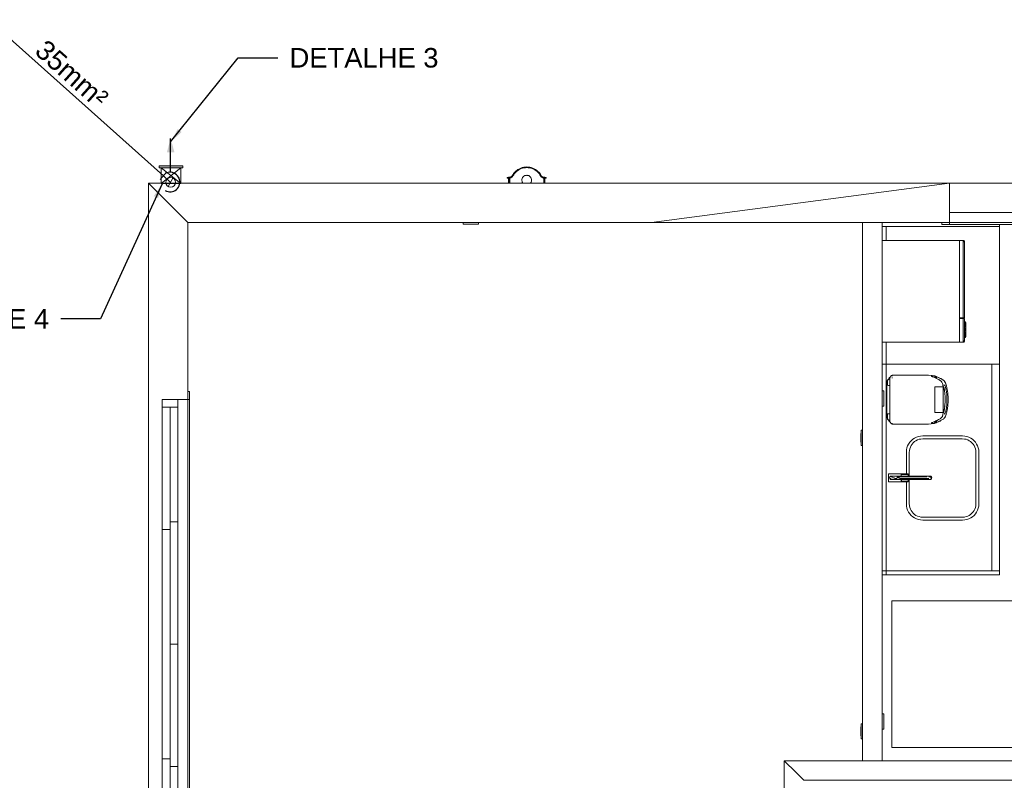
# Model space of a CAD drawing. Header units: millimetres. Extents: x 659 to 1031, y -73 to 11.
# Tile 36 of 141: x 711.19 to 721.25, y -3.6 to 4.17. Entities that reach past the tile are written whole.
import ezdxf

# ---------------------------------------------------------------- set-up
doc = ezdxf.new("R2010")
doc.units = ezdxf.units.MM
doc.header["$MEASUREMENT"] = 0
doc.linetypes.add('NULL', pattern=[0])
for name, color, linetype, lineweight in [('Caixas de passagem', 134, 'Continuous', 5), ('Cotas', 1, 'Continuous', 0), ('IFC-Dispositivo de conversão de energia-Contorno', 253, 'Continuous', 5), ('IFC-Elemento construtivo genérico-Contorno', 253, 'Continuous', 5), ('IFC-Elemento de distribuição-Contorno', 253, 'Continuous', 5), ('IFC-Elemento de mobília-Contorno', 152, 'Continuous', 5), ('IFC-Elemento terminal-Contorno', 253, 'Continuous', 5), ('IFC-Janela-Contorno', 142, 'Continuous', 5), ('IFC-Laje-Contorno', 134, 'Continuous', 5), ('IFC-Parede padrão-Contorno', 44, 'Continuous', 5), ('PR-Condutos 35mm²', 210, 'Continuous', 25), ('PR-Conexões', 5, 'Continuous', 20), ('PR-Textos conduto', 7, 'Continuous', 9), ('Textos', 7, 'Continuous', 9)]:
    doc.layers.add(name, color=color, linetype=linetype, lineweight=lineweight)
doc.styles.add('Arial', font='arial.ttf')
doc.dimstyles.get("Standard").update_dxf_attribs({"dimtxt": 0.18, "dimasz": 0.18, "dimexe": 0.18, "dimexo": 0.0625, "dimgap": 0.09, "dimtad": 0, "dimtih": 1, "dimtoh": 1, "dimdec": 4, "dimzin": 0, "dimdsep": 46, "dimtxsty": 'Standard', "dimcen": 0.09, "dimadec": 0, "dimazin": 0, "dimtfac": 1, "dimtdec": 4, "dimtofl": 0, "dimtmove": 0, "dimatfit": 3, "dimfxl": 1, "dimtolj": 1, "dimtzin": 0, "dimarcsym": 0})

msp = doc.modelspace()

# ---------------------------------------------------------------- hatches: boundary and pattern name
at = {"layer": 'Caixas de passagem', "linetype": 'Continuous'}
msp.add_hatch(color=134, dxfattribs=at).paths.add_polyline_path([(712.855, 2.677), (712.615, 2.677), (712.615, 2.657), (712.635, 2.657), (712.835, 2.657), (712.855, 2.657)])
at = {"layer": 'PR-Condutos 35mm²', "linetype": 'Continuous'}
msp.add_hatch(color=201, dxfattribs=at).paths.add_polyline_path([(712.732, 2.957), (712.693, 2.813), (712.771, 2.813)])

# ---------------------------------------------------------------- linework, layer by layer
at = {"layer": 'Caixas de passagem'}
for p, q in [((712.615, 2.657), (712.615, 2.677)), ((712.615, 2.677), (712.855, 2.677)), ((712.635, 2.657), (712.615, 2.657)), ((712.635, 2.497), (712.635, 2.657)), ((712.635, 2.657), (712.835, 2.657)), ((712.635, 2.497), (712.835, 2.657)), ((712.635, 2.657), (712.835, 2.497)), ((712.835, 2.657), (712.835, 2.497)), ((712.855, 2.657), (712.835, 2.657)), ((712.855, 2.677), (712.855, 2.657)), ((712.835, 2.497), (712.635, 2.497))]:
    msp.add_line(p, q, dxfattribs=at)
at = {"layer": 'IFC-Dispositivo de conversão de energia-Contorno', "color": 8, "lineweight": 5}
for p, q in [((715.722, 2.082), (715.722, 2.098)), ((715.722, 2.082), (715.878, 2.082)), ((715.755, 2.08), (715.755, 2.082)), ((715.755, 2.08), (715.845, 2.08)), ((715.845, 2.08), (715.845, 2.082)), ((715.878, 2.082), (715.878, 2.098))]:
    msp.add_line(p, q, dxfattribs=at)
at = {"layer": 'IFC-Elemento construtivo genérico-Contorno', "color": 8, "lineweight": 5}
for p, q in [((720.002, 2.058), (721.202, 2.058)), ((720.042, 1.914), (720.042, 2.058)), ((720.545, 2.098), (720.69, 2.098)), ((721.202, 2.058), (721.202, 2.078)), ((721.202, 0.65), (721.202, 2.058)), ((720.042, 0.65), (720.042, 0.874)), ((720.002, 0.65), (720.042, 0.65)), ((720.042, 0.384), (720.042, 0.65)), ((720.042, 0.65), (721.202, 0.65)), ((721.122, -1.462), (721.122, 0.65)), ((721.202, -1.462), (721.202, 0.65)), ((720.002, 0.377), (720.018, 0.377)), ((720.018, 0.221), (720.018, 0.377)), ((720.018, 0.344), (720.02, 0.344)), ((720.02, 0.254), (720.02, 0.344)), ((720.042, -1.462), (720.042, 0.37)), ((720.002, 0.221), (720.018, 0.221)), ((720.018, 0.254), (720.02, 0.254)), ((719.785, -0.057), (719.786, -0.057)), ((719.785, -0.147), (719.785, -0.057)), ((719.786, -0.18), (719.786, -0.024)), ((719.786, -0.024), (719.802, -0.024)), ((719.785, -0.147), (719.786, -0.147)), ((719.786, -0.18), (719.802, -0.18)), ((720.002, -1.462), (720.002, -1.102)), ((720.002, -1.462), (720.042, -1.462)), ((720.002, -1.502), (720.042, -1.502)), ((720.042, -1.462), (721.202, -1.462)), ((720.042, -1.502), (720.042, -1.462)), ((720.042, -1.502), (721.202, -1.502)), ((721.202, -1.502), (721.202, -1.462)), ((720.002, -2.924), (720.018, -2.924)), ((720.018, -3.08), (720.018, -2.924)), ((720.018, -2.957), (720.02, -2.957)), ((720.02, -3.047), (720.02, -2.957)), ((719.785, -3.057), (719.786, -3.057)), ((719.785, -3.147), (719.785, -3.057)), ((719.786, -3.18), (719.786, -3.024)), ((719.786, -3.024), (719.802, -3.024)), ((720.002, -3.08), (720.018, -3.08)), ((720.018, -3.047), (720.02, -3.047)), ((719.785, -3.147), (719.786, -3.147)), ((719.786, -3.18), (719.802, -3.18))]:
    msp.add_line(p, q, dxfattribs=at)
at = {"layer": 'IFC-Elemento de distribuição-Contorno', "color": 8, "lineweight": 5}
for p, q in [((720.067, -0.476), (720.067, -0.472)), ((720.067, -0.472), (720.197, -0.472)), ((720.067, -0.485), (720.067, -0.476)), ((720.067, -0.497), (720.067, -0.485)), ((720.067, -0.511), (720.067, -0.497)), ((720.077, -0.511), (720.079, -0.502)), ((720.079, -0.502), (720.086, -0.496)), ((720.086, -0.496), (720.095, -0.493)), ((720.089, -0.496), (720.098, -0.496)), ((720.092, -0.502), (720.108, -0.502)), ((720.095, -0.493), (720.097, -0.493)), ((720.097, -0.493), (720.106, -0.493)), ((720.106, -0.493), (720.119, -0.493)), ((720.119, -0.493), (720.137, -0.493)), ((720.132, -0.496), (720.155, -0.496)), ((720.137, -0.493), (720.157, -0.493)), ((720.153, -0.502), (720.178, -0.502)), ((720.155, -0.496), (720.178, -0.496)), ((720.157, -0.493), (720.179, -0.493)), ((720.178, -0.496), (720.407, -0.496)), ((720.178, -0.502), (720.408, -0.502)), ((720.179, -0.493), (720.407, -0.493)), ((720.197, -0.476), (720.197, -0.472)), ((720.197, -0.485), (720.197, -0.476)), ((720.197, -0.493), (720.197, -0.485)), ((720.199, -0.476), (720.199, -0.471)), ((720.199, -0.471), (720.269, -0.471)), ((720.199, -0.476), (720.269, -0.476)), ((720.199, -0.493), (720.199, -0.491)), ((720.269, -0.476), (720.269, -0.471)), ((720.269, -0.491), (720.269, -0.476)), ((720.269, -0.493), (720.269, -0.491)), ((720.407, -0.493), (720.429, -0.493)), ((720.408, -0.502), (720.433, -0.502)), ((720.429, -0.493), (720.449, -0.493)), ((720.431, -0.496), (720.453, -0.496)), ((720.433, -0.502), (720.457, -0.502)), ((720.449, -0.493), (720.466, -0.493)), ((720.466, -0.493), (720.48, -0.493)), ((720.473, -0.496), (720.488, -0.496)), ((720.477, -0.502), (720.493, -0.502)), ((720.48, -0.493), (720.488, -0.493)), ((720.488, -0.493), (720.491, -0.493)), ((720.491, -0.493), (720.5, -0.496)), ((720.493, -0.502), (720.503, -0.502)), ((720.497, -0.496), (720.5, -0.496)), ((720.5, -0.496), (720.507, -0.502)), ((720.503, -0.502), (720.507, -0.502)), ((720.507, -0.502), (720.509, -0.511)), ((720.067, -0.525), (720.067, -0.511)), ((720.067, -0.537), (720.067, -0.525)), ((720.067, -0.546), (720.067, -0.537)), ((720.067, -0.551), (720.067, -0.546)), ((720.067, -0.551), (720.197, -0.551)), ((720.077, -0.511), (720.079, -0.52)), ((720.079, -0.52), (720.086, -0.527)), ((720.083, -0.52), (720.093, -0.52)), ((720.086, -0.527), (720.095, -0.529)), ((720.095, -0.529), (720.098, -0.529)), ((720.098, -0.527), (720.113, -0.527)), ((720.098, -0.529), (720.106, -0.529)), ((720.106, -0.529), (720.12, -0.529)), ((720.107, -0.511), (720.128, -0.511)), ((720.12, -0.529), (720.137, -0.529)), ((720.129, -0.52), (720.153, -0.52)), ((720.132, -0.527), (720.155, -0.527)), ((720.137, -0.529), (720.157, -0.529)), ((720.152, -0.511), (720.178, -0.511)), ((720.157, -0.529), (720.179, -0.529)), ((720.178, -0.52), (720.408, -0.52)), ((720.179, -0.529), (720.407, -0.529)), ((720.197, -0.537), (720.197, -0.529)), ((720.197, -0.546), (720.197, -0.537)), ((720.197, -0.551), (720.197, -0.546)), ((720.199, -0.531), (720.199, -0.529)), ((720.199, -0.546), (720.199, -0.531)), ((720.199, -0.546), (720.269, -0.546)), ((720.199, -0.551), (720.199, -0.546)), ((720.199, -0.551), (720.269, -0.551)), ((720.269, -0.531), (720.269, -0.529)), ((720.269, -0.546), (720.269, -0.531)), ((720.269, -0.551), (720.269, -0.546)), ((720.407, -0.529), (720.428, -0.529)), ((720.408, -0.52), (720.433, -0.52)), ((720.428, -0.529), (720.449, -0.529)), ((720.433, -0.52), (720.457, -0.52)), ((720.449, -0.529), (720.466, -0.529)), ((720.453, -0.527), (720.472, -0.527)), ((720.457, -0.52), (720.477, -0.52)), ((720.466, -0.529), (720.479, -0.529)), ((720.472, -0.527), (720.487, -0.527)), ((720.479, -0.529), (720.488, -0.529)), ((720.487, -0.527), (720.496, -0.527)), ((720.488, -0.529), (720.49, -0.529)), ((720.49, -0.529), (720.5, -0.527)), ((720.495, -0.511), (720.505, -0.511)), ((720.5, -0.527), (720.506, -0.52)), ((720.503, -0.52), (720.506, -0.52)), ((720.506, -0.52), (720.509, -0.511))]:
    msp.add_line(p, q, dxfattribs=at)
at = {"layer": 'IFC-Elemento de mobília-Contorno', "color": 8, "lineweight": 5}
for p, q in [((720.002, 1.914), (720.792, 1.914)), ((720.792, 0.874), (720.792, 1.914)), ((720.792, 1.913), (720.83, 1.913)), ((720.83, 1.912), (720.83, 1.913)), ((720.83, 1.913), (720.832, 1.913)), ((720.83, 1.909), (720.83, 1.912)), ((720.832, 1.913), (720.836, 1.912)), ((720.836, 1.912), (720.839, 1.909)), ((720.83, 1.905), (720.83, 1.909)), ((720.83, 1.901), (720.83, 1.905)), ((720.83, 1.905), (720.83, 1.901)), ((720.83, 1.124), (720.83, 1.901)), ((720.83, 1.901), (720.831, 1.901)), ((720.83, 1.901), (720.835, 1.9)), ((720.831, 1.901), (720.836, 1.901)), ((720.835, 1.9), (720.839, 1.899)), ((720.836, 1.901), (720.839, 1.901)), ((720.839, 1.909), (720.841, 1.906)), ((720.839, 1.901), (720.842, 1.901)), ((720.839, 1.899), (720.841, 1.899)), ((720.841, 1.906), (720.842, 1.903)), ((720.841, 1.899), (720.842, 1.899)), ((720.842, 1.899), (720.842, 1.903)), ((720.842, 1.124), (720.842, 1.901)), ((720.842, 1.901), (720.842, 1.901)), ((720.792, 1.124), (720.83, 1.124)), ((720.792, 1.116), (720.83, 1.116)), ((720.827, 1.116), (720.831, 1.116)), ((720.83, 1.124), (720.831, 1.124)), ((720.83, 0.887), (720.83, 1.116)), ((720.831, 1.124), (720.836, 1.124)), ((720.831, 1.116), (720.836, 1.116)), ((720.836, 1.124), (720.839, 1.124)), ((720.836, 1.116), (720.839, 1.116)), ((720.839, 1.124), (720.842, 1.124)), ((720.839, 1.116), (720.842, 1.116)), ((720.842, 1.124), (720.842, 1.124)), ((720.842, 0.887), (720.842, 1.116)), ((720.842, 1.116), (720.842, 1.116)), ((720.842, 1.082), (720.844, 1.082)), ((720.842, 1.082), (720.846, 1.082)), ((720.842, 1.07), (720.844, 1.07)), ((720.842, 1.069), (720.844, 1.068)), ((720.844, 1.083), (720.844, 1.084)), ((720.844, 1.08), (720.844, 1.083)), ((720.844, 1.082), (720.844, 1.082)), ((720.844, 1.076), (720.844, 1.08)), ((720.844, 1.072), (720.844, 1.076)), ((720.844, 0.936), (720.844, 1.072)), ((720.844, 1.07), (720.847, 1.07)), ((720.844, 1.068), (720.847, 1.068)), ((720.846, 1.082), (720.85, 1.081)), ((720.846, 1.071), (720.846, 1.072)), ((720.846, 1.07), (720.846, 1.071)), ((720.846, 1.068), (720.846, 1.07)), ((720.846, 1.066), (720.846, 1.068)), ((720.846, 1.038), (720.846, 1.066)), ((720.846, 1.036), (720.846, 1.038)), ((720.846, 1.034), (720.846, 1.036)), ((720.846, 1.032), (720.846, 1.034)), ((720.846, 1.032), (720.846, 1.032)), ((720.846, 1.023), (720.846, 1.024)), ((720.846, 1.022), (720.846, 1.023)), ((720.846, 1.02), (720.846, 1.022)), ((720.846, 1.018), (720.846, 1.02)), ((720.846, 0.99), (720.846, 1.018)), ((720.847, 1.07), (720.848, 1.07)), ((720.847, 1.068), (720.848, 1.068)), ((720.848, 1.07), (720.856, 1.07)), ((720.85, 1.081), (720.853, 1.078)), ((720.853, 1.078), (720.855, 1.075)), ((720.855, 1.075), (720.856, 1.072)), ((720.856, 1.07), (720.856, 1.072)), ((720.856, 0.934), (720.856, 1.07)), ((720.842, 0.934), (720.844, 0.934)), ((720.842, 0.922), (720.844, 0.922)), ((720.842, 0.922), (720.846, 0.922)), ((720.844, 0.931), (720.844, 0.936)), ((720.844, 0.934), (720.844, 0.934)), ((720.844, 0.927), (720.844, 0.931)), ((720.844, 0.925), (720.844, 0.927)), ((720.844, 0.924), (720.844, 0.925)), ((720.844, 0.922), (720.844, 0.922)), ((720.846, 0.988), (720.846, 0.99)), ((720.846, 0.986), (720.846, 0.988)), ((720.846, 0.984), (720.846, 0.986)), ((720.846, 0.984), (720.846, 0.984)), ((720.846, 0.975), (720.846, 0.976)), ((720.846, 0.974), (720.846, 0.975)), ((720.846, 0.972), (720.846, 0.974)), ((720.846, 0.97), (720.846, 0.972)), ((720.846, 0.942), (720.846, 0.97)), ((720.846, 0.94), (720.846, 0.942)), ((720.846, 0.938), (720.846, 0.94)), ((720.846, 0.936), (720.846, 0.938)), ((720.846, 0.936), (720.846, 0.936)), ((720.846, 0.934), (720.847, 0.934)), ((720.846, 0.922), (720.85, 0.923)), ((720.847, 0.934), (720.848, 0.934)), ((720.848, 0.934), (720.856, 0.934)), ((720.85, 0.923), (720.853, 0.925)), ((720.853, 0.925), (720.855, 0.929)), ((720.855, 0.929), (720.856, 0.932)), ((720.856, 0.934), (720.856, 0.932)), ((720.002, 0.874), (720.792, 0.874)), ((720.792, 0.875), (720.83, 0.875)), ((720.828, 0.875), (720.828, 0.876)), ((720.829, 0.88), (720.83, 0.882)), ((720.829, 0.877), (720.829, 0.877)), ((720.83, 0.887), (720.834, 0.888)), ((720.83, 0.883), (720.83, 0.887)), ((720.83, 0.883), (720.83, 0.883)), ((720.83, 0.875), (720.83, 0.876)), ((720.83, 0.875), (720.832, 0.875)), ((720.831, 0.887), (720.831, 0.887)), ((720.832, 0.875), (720.836, 0.876)), ((720.834, 0.888), (720.837, 0.888)), ((720.836, 0.876), (720.839, 0.878)), ((720.837, 0.888), (720.84, 0.889)), ((720.839, 0.887), (720.842, 0.887)), ((720.839, 0.878), (720.841, 0.882)), ((720.84, 0.889), (720.842, 0.889)), ((720.841, 0.882), (720.842, 0.885)), ((720.842, 0.889), (720.842, 0.885)), ((720.842, 0.889), (720.842, 0.889)), ((720.842, 0.887), (720.842, 0.887)), ((720.065, 0.498), (720.069, 0.504)), ((720.065, 0.498), (720.069, 0.503)), ((720.066, 0.494), (720.08, 0.509)), ((720.069, 0.504), (720.073, 0.509)), ((720.069, 0.504), (720.07, 0.505)), ((720.069, 0.503), (720.069, 0.504)), ((720.07, 0.505), (720.073, 0.509)), ((720.07, 0.505), (720.073, 0.509)), ((720.073, 0.509), (720.077, 0.512)), ((720.073, 0.509), (720.076, 0.512)), ((720.073, 0.509), (720.076, 0.512)), ((720.076, 0.512), (720.077, 0.513)), ((720.077, 0.512), (720.08, 0.514)), ((720.077, 0.513), (720.08, 0.514)), ((720.08, 0.515), (720.097, 0.534)), ((720.08, 0.514), (720.08, 0.515)), ((720.08, 0.514), (720.08, 0.515)), ((720.08, 0.512), (720.08, 0.514)), ((720.08, 0.51), (720.08, 0.512)), ((720.08, 0.508), (720.08, 0.51)), ((720.08, 0.508), (720.08, 0.509)), ((720.08, 0.508), (720.08, 0.508)), ((720.08, 0.505), (720.08, 0.508)), ((720.08, 0.507), (720.08, 0.508)), ((720.08, 0.508), (720.08, 0.508)), ((720.08, 0.508), (720.08, 0.508)), ((720.08, 0.508), (720.08, 0.508)), ((720.08, 0.508), (720.08, 0.508)), ((720.08, 0.507), (720.08, 0.507)), ((720.08, 0.506), (720.08, 0.507)), ((720.08, 0.505), (720.08, 0.506)), ((720.08, 0.499), (720.08, 0.505)), ((720.08, 0.503), (720.08, 0.505)), ((720.08, 0.502), (720.08, 0.503)), ((720.08, 0.492), (720.08, 0.503)), ((720.097, 0.534), (720.105, 0.537)), ((720.097, 0.532), (720.097, 0.533)), ((720.105, 0.537), (720.425, 0.537)), ((720.105, 0.535), (720.105, 0.536)), ((720.105, 0.534), (720.105, 0.536)), ((720.105, 0.534), (720.105, 0.535)), ((720.105, 0.534), (720.105, 0.53)), ((720.105, 0.534), (720.105, 0.527)), ((720.105, 0.53), (720.105, 0.527)), ((720.105, 0.513), (720.105, 0.507)), ((720.397, 0.537), (720.427, 0.537)), ((720.425, 0.537), (720.447, 0.538)), ((720.447, 0.538), (720.475, 0.537)), ((720.475, 0.537), (720.502, 0.535)), ((720.502, 0.535), (720.514, 0.533)), ((720.505, 0.525), (720.507, 0.526)), ((720.505, 0.525), (720.514, 0.522)), ((720.505, 0.525), (720.506, 0.525)), ((720.507, 0.526), (720.51, 0.527)), ((720.507, 0.526), (720.508, 0.527)), ((720.51, 0.527), (720.515, 0.529)), ((720.51, 0.528), (720.512, 0.528)), ((720.512, 0.528), (720.522, 0.531)), ((720.514, 0.533), (720.525, 0.532)), ((720.514, 0.522), (720.515, 0.521)), ((720.515, 0.529), (720.518, 0.53)), ((720.515, 0.521), (720.518, 0.52)), ((720.518, 0.52), (720.53, 0.516)), ((720.522, 0.53), (720.523, 0.531)), ((720.522, 0.531), (720.529, 0.531)), ((720.525, 0.532), (720.532, 0.53)), ((720.525, 0.531), (720.525, 0.531)), ((720.525, 0.531), (720.53, 0.531)), ((720.529, 0.531), (720.532, 0.53)), ((720.53, 0.531), (720.533, 0.53)), ((720.53, 0.516), (720.535, 0.514)), ((720.53, 0.516), (720.53, 0.516)), ((720.532, 0.53), (720.538, 0.529)), ((720.533, 0.53), (720.538, 0.529)), ((720.535, 0.514), (720.576, 0.494)), ((720.536, 0.514), (720.537, 0.513)), ((720.537, 0.513), (720.549, 0.507)), ((720.538, 0.529), (720.542, 0.511)), ((720.538, 0.529), (720.547, 0.526)), ((720.538, 0.529), (720.541, 0.528)), ((720.541, 0.528), (720.545, 0.513)), ((720.541, 0.528), (720.541, 0.528)), ((720.545, 0.527), (720.549, 0.526)), ((720.545, 0.513), (720.546, 0.509)), ((720.547, 0.526), (720.562, 0.521)), ((720.547, 0.526), (720.555, 0.523)), ((720.549, 0.526), (720.55, 0.506)), ((720.549, 0.526), (720.549, 0.526)), ((720.549, 0.526), (720.551, 0.506)), ((720.549, 0.526), (720.55, 0.525)), ((720.555, 0.523), (720.562, 0.521)), ((720.556, 0.523), (720.558, 0.503)), ((720.556, 0.523), (720.565, 0.52)), ((720.562, 0.521), (720.608, 0.499)), ((720.562, 0.521), (720.596, 0.504)), ((720.596, 0.504), (720.608, 0.499)), ((720.05, 0.466), (720.052, 0.472)), ((720.05, 0.466), (720.051, 0.468)), ((720.05, 0.461), (720.05, 0.466)), ((720.05, 0.269), (720.05, 0.461)), ((720.051, 0.468), (720.052, 0.472)), ((720.052, 0.472), (720.054, 0.479)), ((720.052, 0.472), (720.054, 0.476)), ((720.054, 0.479), (720.056, 0.483)), ((720.054, 0.479), (720.056, 0.483)), ((720.054, 0.476), (720.054, 0.479)), ((720.056, 0.483), (720.059, 0.488)), ((720.056, 0.483), (720.058, 0.487)), ((720.058, 0.487), (720.066, 0.494)), ((720.058, 0.487), (720.059, 0.489)), ((720.058, 0.487), (720.058, 0.487)), ((720.058, 0.486), (720.058, 0.487)), ((720.058, 0.485), (720.058, 0.486)), ((720.058, 0.486), (720.058, 0.486)), ((720.058, 0.486), (720.058, 0.486)), ((720.058, 0.486), (720.058, 0.486)), ((720.058, 0.484), (720.058, 0.485)), ((720.058, 0.484), (720.058, 0.484)), ((720.058, 0.483), (720.058, 0.484)), ((720.058, 0.481), (720.058, 0.483)), ((720.058, 0.48), (720.058, 0.481)), ((720.058, 0.479), (720.058, 0.48)), ((720.058, 0.477), (720.058, 0.479)), ((720.058, 0.475), (720.058, 0.477)), ((720.058, 0.473), (720.058, 0.475)), ((720.058, 0.471), (720.058, 0.473)), ((720.058, 0.468), (720.058, 0.471)), ((720.058, 0.466), (720.058, 0.468)), ((720.058, 0.464), (720.058, 0.466)), ((720.058, 0.46), (720.058, 0.464)), ((720.058, 0.456), (720.058, 0.46)), ((720.058, 0.452), (720.058, 0.456)), ((720.058, 0.449), (720.058, 0.452)), ((720.058, 0.446), (720.058, 0.449)), ((720.058, 0.444), (720.058, 0.446)), ((720.058, 0.441), (720.058, 0.444)), ((720.058, 0.439), (720.058, 0.441)), ((720.058, 0.437), (720.058, 0.439)), ((720.058, 0.436), (720.058, 0.437)), ((720.058, 0.435), (720.058, 0.436)), ((720.058, 0.434), (720.058, 0.435)), ((720.058, 0.434), (720.065, 0.433)), ((720.058, 0.434), (720.058, 0.434)), ((720.059, 0.489), (720.062, 0.494)), ((720.059, 0.488), (720.059, 0.489)), ((720.062, 0.494), (720.065, 0.498)), ((720.062, 0.494), (720.065, 0.498)), ((720.065, 0.498), (720.065, 0.498)), ((720.065, 0.433), (720.073, 0.433)), ((720.073, 0.433), (720.076, 0.433)), ((720.073, 0.433), (720.08, 0.432)), ((720.08, 0.5), (720.08, 0.502)), ((720.08, 0.498), (720.08, 0.5)), ((720.08, 0.499), (720.08, 0.49)), ((720.08, 0.497), (720.08, 0.498)), ((720.08, 0.493), (720.08, 0.497)), ((720.08, 0.49), (720.08, 0.493)), ((720.08, 0.483), (720.08, 0.492)), ((720.08, 0.487), (720.08, 0.49)), ((720.08, 0.473), (720.08, 0.49)), ((720.08, 0.487), (720.08, 0.483)), ((720.08, 0.478), (720.08, 0.483)), ((720.08, 0.473), (720.08, 0.482)), ((720.08, 0.474), (720.08, 0.478)), ((720.08, 0.471), (720.08, 0.474)), ((720.08, 0.409), (720.08, 0.473)), ((720.08, 0.466), (720.08, 0.471)), ((720.08, 0.459), (720.08, 0.466)), ((720.08, 0.453), (720.08, 0.459)), ((720.08, 0.45), (720.08, 0.453)), ((720.08, 0.447), (720.08, 0.45)), ((720.08, 0.444), (720.08, 0.447)), ((720.08, 0.432), (720.08, 0.445)), ((720.08, 0.437), (720.08, 0.445)), ((720.08, 0.442), (720.08, 0.444)), ((720.08, 0.439), (720.08, 0.442)), ((720.08, 0.439), (720.08, 0.437)), ((720.08, 0.436), (720.08, 0.437)), ((720.08, 0.434), (720.08, 0.437)), ((720.08, 0.436), (720.08, 0.434)), ((720.08, 0.433), (720.08, 0.434)), ((720.08, 0.433), (720.08, 0.432)), ((720.08, 0.433), (720.08, 0.433)), ((720.08, 0.433), (720.08, 0.433)), ((720.08, 0.433), (720.08, 0.433)), ((720.08, 0.432), (720.08, 0.432)), ((720.08, 0.432), (720.08, 0.432)), ((720.08, 0.432), (720.08, 0.432)), ((720.08, 0.285), (720.08, 0.409)), ((720.539, 0.417), (720.539, 0.287)), ((720.539, 0.417), (720.583, 0.417)), ((720.576, 0.494), (720.58, 0.492)), ((720.58, 0.492), (720.585, 0.489)), ((720.583, 0.417), (720.626, 0.417)), ((720.585, 0.489), (720.589, 0.486)), ((720.589, 0.486), (720.593, 0.484)), ((720.593, 0.484), (720.597, 0.481)), ((720.597, 0.481), (720.6, 0.479)), ((720.599, 0.503), (720.6, 0.502)), ((720.6, 0.502), (720.625, 0.488)), ((720.6, 0.479), (720.602, 0.477)), ((720.602, 0.477), (720.604, 0.475)), ((720.604, 0.475), (720.613, 0.466)), ((720.608, 0.499), (720.616, 0.493)), ((720.608, 0.471), (720.61, 0.469)), ((720.61, 0.469), (720.611, 0.468)), ((720.613, 0.466), (720.619, 0.454)), ((720.619, 0.454), (720.619, 0.453)), ((720.619, 0.453), (720.62, 0.452)), ((720.619, 0.453), (720.619, 0.453)), ((720.62, 0.452), (720.622, 0.442)), ((720.622, 0.442), (720.623, 0.438)), ((720.623, 0.438), (720.623, 0.436)), ((720.623, 0.436), (720.623, 0.435)), ((720.623, 0.435), (720.624, 0.417)), ((720.624, 0.428), (720.624, 0.417)), ((720.624, 0.423), (720.625, 0.422)), ((720.624, 0.423), (720.627, 0.42)), ((720.625, 0.488), (720.629, 0.485)), ((720.626, 0.417), (720.626, 0.287)), ((720.627, 0.42), (720.634, 0.403)), ((720.629, 0.485), (720.631, 0.484)), ((720.631, 0.484), (720.632, 0.482)), ((720.631, 0.41), (720.634, 0.4)), ((720.632, 0.482), (720.637, 0.478)), ((720.633, 0.439), (720.641, 0.431)), ((720.634, 0.403), (720.641, 0.354)), ((720.637, 0.478), (720.647, 0.463)), ((720.641, 0.471), (720.644, 0.468)), ((720.641, 0.431), (720.648, 0.418)), ((720.644, 0.468), (720.645, 0.465)), ((720.644, 0.468), (720.646, 0.463)), ((720.647, 0.463), (720.648, 0.46)), ((720.647, 0.463), (720.659, 0.429)), ((720.648, 0.46), (720.655, 0.44)), ((720.648, 0.418), (720.653, 0.396)), ((720.65, 0.454), (720.655, 0.44)), ((720.655, 0.44), (720.657, 0.433)), ((720.659, 0.429), (720.667, 0.389)), ((720.662, 0.413), (720.664, 0.404)), ((720.664, 0.404), (720.665, 0.398)), ((720.042, 0.379), (720.042, 0.384)), ((720.042, 0.384), (720.05, 0.384)), ((720.042, 0.379), (720.05, 0.379)), ((720.042, 0.373), (720.042, 0.379)), ((720.042, 0.373), (720.05, 0.373)), ((720.042, 0.37), (720.042, 0.373)), ((720.042, 0.37), (720.05, 0.37)), ((720.042, 0.37), (720.05, 0.37)), ((720.634, 0.4), (720.636, 0.385)), ((720.641, 0.356), (720.642, 0.342)), ((720.641, 0.354), (720.644, 0.313)), ((720.644, 0.316), (720.645, 0.277)), ((720.644, 0.313), (720.645, 0.277)), ((720.653, 0.396), (720.658, 0.37)), ((720.658, 0.37), (720.662, 0.338)), ((720.662, 0.338), (720.664, 0.309)), ((720.664, 0.309), (720.664, 0.27)), ((720.667, 0.389), (720.669, 0.38)), ((720.669, 0.38), (720.67, 0.371)), ((720.67, 0.371), (720.672, 0.356)), ((720.672, 0.356), (720.673, 0.35)), ((720.673, 0.35), (720.673, 0.345)), ((720.673, 0.345), (720.674, 0.332)), ((720.674, 0.332), (720.675, 0.322)), ((720.674, 0.332), (720.675, 0.322)), ((720.675, 0.322), (720.675, 0.315)), ((720.675, 0.315), (720.675, 0.269)), ((720.05, 0.114), (720.05, 0.269)), ((720.08, 0.132), (720.08, 0.285)), ((720.539, 0.287), (720.539, 0.157)), ((720.626, 0.287), (720.626, 0.157)), ((720.634, 0.172), (720.641, 0.221)), ((720.64, 0.217), (720.642, 0.234)), ((720.641, 0.221), (720.645, 0.277)), ((720.644, 0.267), (720.645, 0.284)), ((720.651, 0.168), (720.658, 0.203)), ((720.658, 0.203), (720.662, 0.237)), ((720.662, 0.237), (720.664, 0.27)), ((720.669, 0.199), (720.672, 0.223)), ((720.672, 0.223), (720.673, 0.231)), ((720.673, 0.231), (720.674, 0.239)), ((720.674, 0.239), (720.675, 0.259)), ((720.675, 0.298), (720.675, 0.288)), ((720.675, 0.292), (720.676, 0.278)), ((720.675, 0.288), (720.676, 0.278)), ((720.675, 0.274), (720.676, 0.278)), ((720.675, 0.259), (720.675, 0.269)), ((720.05, 0.114), (720.05, 0.109)), ((720.05, 0.109), (720.052, 0.103)), ((720.05, 0.109), (720.051, 0.107)), ((720.051, 0.107), (720.052, 0.103)), ((720.052, 0.103), (720.054, 0.097)), ((720.052, 0.103), (720.054, 0.099)), ((720.058, 0.142), (720.066, 0.142)), ((720.058, 0.142), (720.058, 0.142)), ((720.058, 0.141), (720.058, 0.142)), ((720.058, 0.14), (720.058, 0.141)), ((720.058, 0.14), (720.058, 0.14)), ((720.058, 0.139), (720.058, 0.14)), ((720.058, 0.138), (720.058, 0.139)), ((720.058, 0.136), (720.058, 0.138)), ((720.058, 0.134), (720.058, 0.136)), ((720.058, 0.131), (720.058, 0.134)), ((720.058, 0.128), (720.058, 0.131)), ((720.058, 0.123), (720.058, 0.128)), ((720.058, 0.119), (720.058, 0.123)), ((720.058, 0.115), (720.058, 0.119)), ((720.058, 0.11), (720.058, 0.115)), ((720.058, 0.105), (720.058, 0.11)), ((720.058, 0.102), (720.058, 0.105)), ((720.058, 0.099), (720.058, 0.102)), ((720.066, 0.142), (720.073, 0.142)), ((720.073, 0.142), (720.08, 0.143)), ((720.08, 0.143), (720.08, 0.143)), ((720.08, 0.143), (720.08, 0.143)), ((720.08, 0.143), (720.08, 0.143)), ((720.08, 0.142), (720.08, 0.143)), ((720.08, 0.142), (720.08, 0.142)), ((720.08, 0.141), (720.08, 0.142)), ((720.08, 0.139), (720.08, 0.141)), ((720.08, 0.138), (720.08, 0.141)), ((720.08, 0.139), (720.08, 0.138)), ((720.08, 0.136), (720.08, 0.138)), ((720.08, 0.133), (720.08, 0.136)), ((720.08, 0.131), (720.08, 0.133)), ((720.08, 0.095), (720.08, 0.132)), ((720.08, 0.132), (720.08, 0.088)), ((720.08, 0.128), (720.08, 0.132)), ((720.08, 0.128), (720.08, 0.131)), ((720.08, 0.109), (720.08, 0.128)), ((720.08, 0.122), (720.08, 0.128)), ((720.08, 0.116), (720.08, 0.122)), ((720.08, 0.102), (720.08, 0.109)), ((720.08, 0.095), (720.08, 0.102)), ((720.539, 0.157), (720.583, 0.157)), ((720.583, 0.157), (720.626, 0.157)), ((720.604, 0.1), (720.608, 0.104)), ((720.608, 0.104), (720.61, 0.106)), ((720.61, 0.106), (720.611, 0.107)), ((720.611, 0.107), (720.615, 0.111)), ((720.615, 0.111), (720.617, 0.116)), ((720.617, 0.116), (720.618, 0.118)), ((720.617, 0.116), (720.617, 0.116)), ((720.618, 0.118), (720.62, 0.125)), ((720.62, 0.125), (720.621, 0.127)), ((720.621, 0.126), (720.623, 0.137)), ((720.621, 0.126), (720.621, 0.126)), ((720.623, 0.142), (720.624, 0.148)), ((720.623, 0.137), (720.623, 0.142)), ((720.624, 0.148), (720.624, 0.157)), ((720.624, 0.155), (720.624, 0.157)), ((720.624, 0.152), (720.627, 0.155)), ((720.624, 0.152), (720.625, 0.153)), ((720.627, 0.155), (720.634, 0.172)), ((720.631, 0.165), (720.634, 0.175)), ((720.634, 0.175), (720.637, 0.191)), ((720.636, 0.138), (720.645, 0.151)), ((720.636, 0.097), (720.646, 0.112)), ((720.64, 0.103), (720.644, 0.107)), ((720.644, 0.107), (720.648, 0.116)), ((720.644, 0.107), (720.645, 0.111)), ((720.645, 0.151), (720.651, 0.168)), ((720.646, 0.112), (720.655, 0.135)), ((720.648, 0.116), (720.653, 0.128)), ((720.65, 0.122), (720.653, 0.128)), ((720.653, 0.128), (720.654, 0.131)), ((720.655, 0.135), (720.657, 0.141)), ((720.657, 0.141), (720.66, 0.151)), ((720.66, 0.151), (720.662, 0.159)), ((720.662, 0.162), (720.667, 0.184)), ((720.662, 0.159), (720.662, 0.162)), ((720.667, 0.184), (720.668, 0.192)), ((720.668, 0.193), (720.669, 0.199)), ((720.668, 0.192), (720.668, 0.193)), ((720.054, 0.099), (720.054, 0.097)), ((720.054, 0.097), (720.056, 0.092)), ((720.054, 0.097), (720.056, 0.093)), ((720.056, 0.093), (720.059, 0.087)), ((720.056, 0.092), (720.058, 0.088)), ((720.058, 0.098), (720.058, 0.099)), ((720.058, 0.096), (720.058, 0.098)), ((720.058, 0.094), (720.058, 0.096)), ((720.058, 0.092), (720.058, 0.094)), ((720.058, 0.091), (720.058, 0.092)), ((720.058, 0.09), (720.058, 0.091)), ((720.058, 0.091), (720.058, 0.091)), ((720.058, 0.089), (720.058, 0.09)), ((720.058, 0.089), (720.058, 0.089)), ((720.058, 0.089), (720.058, 0.089)), ((720.058, 0.088), (720.058, 0.089)), ((720.058, 0.088), (720.059, 0.086)), ((720.058, 0.088), (720.066, 0.081)), ((720.059, 0.087), (720.059, 0.086)), ((720.059, 0.086), (720.063, 0.081)), ((720.059, 0.086), (720.062, 0.081)), ((720.062, 0.081), (720.065, 0.077)), ((720.063, 0.081), (720.065, 0.077)), ((720.065, 0.077), (720.069, 0.071)), ((720.065, 0.077), (720.069, 0.072)), ((720.065, 0.077), (720.065, 0.077)), ((720.066, 0.081), (720.08, 0.067)), ((720.069, 0.072), (720.069, 0.071)), ((720.069, 0.071), (720.073, 0.067)), ((720.069, 0.071), (720.07, 0.07)), ((720.07, 0.07), (720.073, 0.067)), ((720.07, 0.07), (720.073, 0.067)), ((720.073, 0.067), (720.077, 0.063)), ((720.073, 0.067), (720.076, 0.063)), ((720.073, 0.067), (720.076, 0.063)), ((720.076, 0.063), (720.078, 0.063)), ((720.077, 0.063), (720.08, 0.061)), ((720.078, 0.063), (720.08, 0.061)), ((720.08, 0.09), (720.08, 0.095)), ((720.08, 0.081), (720.08, 0.095)), ((720.08, 0.087), (720.08, 0.09)), ((720.08, 0.086), (720.08, 0.088)), ((720.08, 0.084), (720.08, 0.087)), ((720.08, 0.077), (720.08, 0.086)), ((720.08, 0.08), (720.08, 0.084)), ((720.08, 0.081), (720.08, 0.071)), ((720.08, 0.067), (720.08, 0.081)), ((720.08, 0.078), (720.08, 0.08)), ((720.08, 0.076), (720.08, 0.078)), ((720.08, 0.067), (720.08, 0.077)), ((720.08, 0.074), (720.08, 0.076)), ((720.08, 0.074), (720.08, 0.072)), ((720.08, 0.071), (720.08, 0.072)), ((720.08, 0.067), (720.08, 0.071)), ((720.08, 0.07), (720.08, 0.071)), ((720.08, 0.069), (720.08, 0.07)), ((720.08, 0.068), (720.08, 0.069)), ((720.08, 0.067), (720.08, 0.068)), ((720.08, 0.068), (720.08, 0.068)), ((720.08, 0.065), (720.08, 0.067)), ((720.08, 0.067), (720.08, 0.067)), ((720.08, 0.062), (720.08, 0.065)), ((720.08, 0.061), (720.08, 0.062)), ((720.08, 0.061), (720.08, 0.061)), ((720.08, 0.061), (720.097, 0.041)), ((720.097, 0.042), (720.097, 0.043)), ((720.097, 0.041), (720.105, 0.038)), ((720.105, 0.045), (720.105, 0.048)), ((720.105, 0.043), (720.105, 0.045)), ((720.105, 0.038), (720.424, 0.038)), ((720.424, 0.038), (720.447, 0.038)), ((720.447, 0.038), (720.476, 0.038)), ((720.476, 0.038), (720.501, 0.04)), ((720.501, 0.04), (720.527, 0.044)), ((720.506, 0.051), (720.511, 0.053)), ((720.506, 0.049), (720.506, 0.051)), ((720.506, 0.049), (720.51, 0.048)), ((720.51, 0.048), (720.515, 0.046)), ((720.51, 0.048), (720.511, 0.047)), ((720.511, 0.053), (720.517, 0.054)), ((720.511, 0.047), (720.519, 0.045)), ((720.515, 0.046), (720.518, 0.045)), ((720.517, 0.054), (720.531, 0.059)), ((720.519, 0.045), (720.524, 0.045)), ((720.522, 0.045), (720.525, 0.044)), ((720.524, 0.045), (720.53, 0.045)), ((720.525, 0.044), (720.53, 0.045)), ((720.527, 0.044), (720.535, 0.046)), ((720.53, 0.045), (720.538, 0.047)), ((720.53, 0.045), (720.533, 0.045)), ((720.531, 0.059), (720.535, 0.061)), ((720.533, 0.045), (720.538, 0.046)), ((720.535, 0.061), (720.539, 0.063)), ((720.538, 0.046), (720.542, 0.065)), ((720.538, 0.047), (720.551, 0.05)), ((720.538, 0.046), (720.541, 0.047)), ((720.539, 0.063), (720.558, 0.073)), ((720.541, 0.047), (720.546, 0.066)), ((720.541, 0.047), (720.543, 0.048)), ((720.543, 0.048), (720.551, 0.05)), ((720.549, 0.05), (720.55, 0.069)), ((720.549, 0.05), (720.551, 0.069)), ((720.549, 0.05), (720.556, 0.052)), ((720.551, 0.05), (720.568, 0.057)), ((720.556, 0.052), (720.558, 0.073)), ((720.558, 0.072), (720.575, 0.081)), ((720.565, 0.056), (720.606, 0.076)), ((720.568, 0.057), (720.594, 0.069)), ((720.575, 0.081), (720.579, 0.084)), ((720.579, 0.084), (720.588, 0.088)), ((720.588, 0.088), (720.593, 0.092)), ((720.593, 0.092), (720.598, 0.094)), ((720.594, 0.069), (720.602, 0.074)), ((720.598, 0.094), (720.601, 0.097)), ((720.601, 0.097), (720.604, 0.1)), ((720.606, 0.076), (720.626, 0.088)), ((720.626, 0.088), (720.627, 0.089)), ((720.627, 0.089), (720.629, 0.09)), ((720.629, 0.09), (720.631, 0.093)), ((720.631, 0.093), (720.636, 0.097)), ((720.332, -0.106), (720.351, -0.096)), ((720.351, -0.096), (720.372, -0.089)), ((720.372, -0.089), (720.393, -0.085)), ((720.393, -0.085), (720.418, -0.083)), ((720.418, -0.083), (720.821, -0.083)), ((720.821, -0.083), (720.846, -0.085)), ((720.846, -0.085), (720.867, -0.089)), ((720.867, -0.089), (720.887, -0.096)), ((720.887, -0.096), (720.907, -0.106)), ((720.255, -0.206), (720.262, -0.185)), ((720.262, -0.185), (720.272, -0.166)), ((720.272, -0.166), (720.284, -0.148)), ((720.284, -0.148), (720.298, -0.132)), ((720.284, -0.214), (720.29, -0.197)), ((720.29, -0.197), (720.298, -0.181)), ((720.298, -0.132), (720.314, -0.118)), ((720.298, -0.181), (720.307, -0.166)), ((720.307, -0.166), (720.319, -0.153)), ((720.314, -0.118), (720.332, -0.106)), ((720.319, -0.153), (720.332, -0.141)), ((720.332, -0.141), (720.347, -0.132)), ((720.347, -0.132), (720.363, -0.124)), ((720.363, -0.124), (720.379, -0.118)), ((720.379, -0.118), (720.397, -0.115)), ((720.397, -0.115), (720.419, -0.113)), ((720.419, -0.113), (720.82, -0.113)), ((720.82, -0.113), (720.842, -0.115)), ((720.842, -0.115), (720.859, -0.118)), ((720.859, -0.118), (720.876, -0.124)), ((720.876, -0.124), (720.891, -0.132)), ((720.891, -0.132), (720.906, -0.141)), ((720.906, -0.141), (720.919, -0.153)), ((720.907, -0.106), (720.924, -0.118)), ((720.919, -0.153), (720.931, -0.166)), ((720.924, -0.118), (720.941, -0.132)), ((720.931, -0.166), (720.941, -0.181)), ((720.941, -0.132), (720.955, -0.148)), ((720.941, -0.181), (720.949, -0.197)), ((720.949, -0.197), (720.954, -0.214)), ((720.955, -0.148), (720.967, -0.166)), ((720.967, -0.166), (720.976, -0.185)), ((720.976, -0.185), (720.983, -0.206)), ((720.249, -0.252), (720.251, -0.227)), ((720.249, -0.471), (720.249, -0.252)), ((720.251, -0.227), (720.255, -0.206)), ((720.279, -0.253), (720.281, -0.231)), ((720.279, -0.493), (720.279, -0.253)), ((720.281, -0.231), (720.284, -0.214)), ((720.954, -0.214), (720.958, -0.231)), ((720.958, -0.231), (720.959, -0.253)), ((720.959, -0.774), (720.959, -0.253)), ((720.983, -0.206), (720.988, -0.227)), ((720.988, -0.227), (720.989, -0.252)), ((720.989, -0.775), (720.989, -0.252)), ((720.249, -0.775), (720.249, -0.551)), ((720.279, -0.774), (720.279, -0.529)), ((720.249, -0.775), (720.251, -0.8)), ((720.251, -0.8), (720.255, -0.821)), ((720.279, -0.774), (720.281, -0.796)), ((720.281, -0.796), (720.284, -0.813)), ((720.954, -0.813), (720.958, -0.796)), ((720.958, -0.796), (720.959, -0.774)), ((720.983, -0.821), (720.988, -0.8)), ((720.988, -0.8), (720.989, -0.775)), ((720.255, -0.821), (720.262, -0.841)), ((720.262, -0.841), (720.272, -0.861)), ((720.272, -0.861), (720.284, -0.879)), ((720.284, -0.813), (720.29, -0.83)), ((720.284, -0.879), (720.298, -0.895)), ((720.29, -0.83), (720.298, -0.846)), ((720.298, -0.846), (720.307, -0.86)), ((720.298, -0.895), (720.314, -0.909)), ((720.307, -0.86), (720.319, -0.874)), ((720.319, -0.874), (720.332, -0.885)), ((720.332, -0.885), (720.347, -0.895)), ((720.347, -0.895), (720.363, -0.903)), ((720.363, -0.903), (720.379, -0.908)), ((720.859, -0.908), (720.876, -0.903)), ((720.876, -0.903), (720.891, -0.895)), ((720.891, -0.895), (720.906, -0.885)), ((720.906, -0.885), (720.919, -0.874)), ((720.919, -0.874), (720.931, -0.86)), ((720.924, -0.909), (720.941, -0.895)), ((720.931, -0.86), (720.941, -0.846)), ((720.941, -0.846), (720.949, -0.83)), ((720.941, -0.895), (720.955, -0.879)), ((720.949, -0.83), (720.954, -0.813)), ((720.955, -0.879), (720.967, -0.861)), ((720.967, -0.861), (720.976, -0.841)), ((720.976, -0.841), (720.983, -0.821)), ((720.314, -0.909), (720.332, -0.921)), ((720.332, -0.921), (720.351, -0.931)), ((720.351, -0.931), (720.372, -0.937)), ((720.372, -0.937), (720.393, -0.942)), ((720.379, -0.908), (720.397, -0.912)), ((720.393, -0.942), (720.418, -0.943)), ((720.397, -0.912), (720.419, -0.913)), ((720.418, -0.943), (720.821, -0.943)), ((720.419, -0.913), (720.82, -0.913)), ((720.82, -0.913), (720.842, -0.912)), ((720.821, -0.943), (720.846, -0.942)), ((720.842, -0.912), (720.859, -0.908)), ((720.846, -0.942), (720.867, -0.937)), ((720.867, -0.937), (720.887, -0.931)), ((720.887, -0.931), (720.907, -0.921)), ((720.907, -0.921), (720.924, -0.909)), ((720.102, -1.767), (721.602, -1.767)), ((720.102, -3.267), (720.102, -1.767)), ((720.102, -3.267), (721.602, -3.267))]:
    msp.add_line(p, q, dxfattribs=at)
at = {"layer": 'IFC-Elemento terminal-Contorno', "color": 8, "lineweight": 5}
for p, q in [((716.245, 2.609), (716.256, 2.62)), ((716.245, 2.597), (716.265, 2.618)), ((716.255, 2.607), (716.265, 2.618)), ((716.256, 2.62), (716.281, 2.64)), ((716.256, 2.62), (716.268, 2.63)), ((716.265, 2.618), (716.288, 2.635)), ((716.265, 2.618), (716.276, 2.626)), ((716.268, 2.63), (716.281, 2.64)), ((716.276, 2.626), (716.288, 2.635)), ((716.281, 2.64), (716.295, 2.647)), ((716.288, 2.635), (716.301, 2.641)), ((716.295, 2.647), (716.309, 2.654)), ((716.301, 2.641), (716.314, 2.648)), ((716.309, 2.654), (716.324, 2.658)), ((716.314, 2.648), (716.328, 2.651)), ((716.324, 2.658), (716.339, 2.663)), ((716.328, 2.651), (716.342, 2.655)), ((716.339, 2.663), (716.355, 2.664)), ((716.342, 2.655), (716.356, 2.657)), ((716.355, 2.664), (716.37, 2.666)), ((716.356, 2.657), (716.37, 2.658)), ((716.37, 2.662), (716.37, 2.666)), ((716.37, 2.666), (716.386, 2.664)), ((716.37, 2.658), (716.37, 2.662)), ((716.37, 2.658), (716.385, 2.657)), ((716.385, 2.657), (716.399, 2.655)), ((716.386, 2.664), (716.402, 2.663)), ((716.399, 2.655), (716.413, 2.651)), ((716.402, 2.663), (716.417, 2.658)), ((716.413, 2.651), (716.427, 2.648)), ((716.417, 2.658), (716.432, 2.654)), ((716.427, 2.648), (716.44, 2.641)), ((716.432, 2.654), (716.446, 2.647)), ((716.44, 2.641), (716.453, 2.635)), ((716.446, 2.647), (716.46, 2.64)), ((716.453, 2.635), (716.465, 2.626)), ((716.453, 2.635), (716.476, 2.618)), ((716.46, 2.64), (716.485, 2.62)), ((716.46, 2.64), (716.473, 2.63)), ((716.465, 2.626), (716.476, 2.618)), ((716.473, 2.63), (716.485, 2.62)), ((716.476, 2.618), (716.486, 2.607)), ((716.476, 2.618), (716.496, 2.597)), ((716.485, 2.62), (716.496, 2.609)), ((716.17, 2.555), (716.17, 2.558)), ((716.17, 2.558), (716.18, 2.558)), ((716.17, 2.552), (716.17, 2.555)), ((716.17, 2.552), (716.179, 2.552)), ((716.179, 2.552), (716.184, 2.552)), ((716.18, 2.558), (716.184, 2.558)), ((716.184, 2.56), (716.187, 2.56)), ((716.184, 2.5), (716.184, 2.56)), ((716.187, 2.5), (716.187, 2.56)), ((716.187, 2.56), (716.193, 2.56)), ((716.193, 2.5), (716.193, 2.56)), ((716.193, 2.56), (716.196, 2.56)), ((716.196, 2.5), (716.196, 2.56)), ((716.196, 2.558), (716.198, 2.559)), ((716.196, 2.552), (716.198, 2.552)), ((716.198, 2.559), (716.202, 2.56)), ((716.198, 2.552), (716.207, 2.555)), ((716.198, 2.552), (716.202, 2.554)), ((716.202, 2.56), (716.206, 2.561)), ((716.202, 2.554), (716.207, 2.555)), ((716.206, 2.561), (716.209, 2.563)), ((716.207, 2.555), (716.211, 2.557)), ((716.209, 2.563), (716.213, 2.565)), ((716.211, 2.557), (716.215, 2.559)), ((716.213, 2.565), (716.216, 2.567)), ((716.215, 2.559), (716.219, 2.562)), ((716.216, 2.567), (716.219, 2.57)), ((716.219, 2.57), (716.227, 2.583)), ((716.219, 2.562), (716.223, 2.565)), ((716.223, 2.565), (716.226, 2.569)), ((716.226, 2.569), (716.229, 2.573)), ((716.227, 2.583), (716.235, 2.597)), ((716.229, 2.573), (716.237, 2.585)), ((716.235, 2.597), (716.245, 2.609)), ((716.237, 2.585), (716.245, 2.597)), ((716.245, 2.597), (716.255, 2.607)), ((716.32, 2.528), (716.321, 2.538)), ((716.32, 2.528), (716.322, 2.518)), ((716.321, 2.538), (716.324, 2.548)), ((716.322, 2.518), (716.325, 2.509)), ((716.324, 2.548), (716.328, 2.557)), ((716.328, 2.557), (716.334, 2.565)), ((716.334, 2.565), (716.342, 2.571)), ((716.342, 2.571), (716.351, 2.576)), ((716.351, 2.576), (716.36, 2.579)), ((716.36, 2.579), (716.37, 2.58)), ((716.36, 2.579), (716.365, 2.579)), ((716.365, 2.579), (716.37, 2.58)), ((716.37, 2.58), (716.38, 2.579)), ((716.37, 2.58), (716.375, 2.579)), ((716.375, 2.579), (716.38, 2.579)), ((716.38, 2.579), (716.39, 2.576)), ((716.39, 2.576), (716.399, 2.571)), ((716.399, 2.571), (716.406, 2.565)), ((716.406, 2.565), (716.413, 2.557)), ((716.413, 2.557), (716.417, 2.548)), ((716.416, 2.509), (716.419, 2.518)), ((716.417, 2.548), (716.42, 2.538)), ((716.419, 2.518), (716.42, 2.528)), ((716.42, 2.538), (716.42, 2.528)), ((716.486, 2.607), (716.496, 2.597)), ((716.496, 2.609), (716.506, 2.597)), ((716.496, 2.597), (716.504, 2.585)), ((716.504, 2.585), (716.512, 2.573)), ((716.506, 2.597), (716.514, 2.583)), ((716.512, 2.573), (716.515, 2.569)), ((716.514, 2.583), (716.522, 2.57)), ((716.515, 2.569), (716.518, 2.565)), ((716.518, 2.565), (716.522, 2.562)), ((716.522, 2.57), (716.525, 2.567)), ((716.522, 2.562), (716.525, 2.559)), ((716.525, 2.567), (716.528, 2.565)), ((716.525, 2.559), (716.53, 2.557)), ((716.528, 2.565), (716.532, 2.563)), ((716.53, 2.557), (716.534, 2.555)), ((716.532, 2.563), (716.535, 2.561)), ((716.534, 2.555), (716.539, 2.554)), ((716.534, 2.555), (716.543, 2.552)), ((716.535, 2.561), (716.539, 2.56)), ((716.539, 2.56), (716.543, 2.559)), ((716.539, 2.554), (716.543, 2.552)), ((716.543, 2.559), (716.544, 2.558)), ((716.543, 2.552), (716.544, 2.552)), ((716.544, 2.56), (716.547, 2.56)), ((716.544, 2.5), (716.544, 2.56)), ((716.547, 2.5), (716.547, 2.56)), ((716.547, 2.56), (716.553, 2.56)), ((716.553, 2.5), (716.553, 2.56)), ((716.553, 2.56), (716.556, 2.56)), ((716.556, 2.5), (716.556, 2.56)), ((716.556, 2.558), (716.56, 2.558)), ((716.556, 2.552), (716.562, 2.552)), ((716.56, 2.558), (716.57, 2.558)), ((716.562, 2.552), (716.57, 2.552)), ((716.57, 2.555), (716.57, 2.558)), ((716.57, 2.552), (716.57, 2.555)), ((716.17, 2.5), (716.184, 2.5)), ((716.17, 2.499), (716.17, 2.5)), ((716.17, 2.498), (716.17, 2.499)), ((716.184, 2.5), (716.187, 2.5)), ((716.187, 2.5), (716.193, 2.5)), ((716.193, 2.5), (716.196, 2.5)), ((716.196, 2.5), (716.33, 2.5)), ((716.325, 2.509), (716.33, 2.5)), ((716.33, 2.5), (716.41, 2.5)), ((716.41, 2.5), (716.416, 2.509)), ((716.41, 2.5), (716.544, 2.5)), ((716.544, 2.5), (716.547, 2.5)), ((716.547, 2.5), (716.553, 2.5)), ((716.553, 2.5), (716.556, 2.5)), ((716.556, 2.5), (716.57, 2.5)), ((716.57, 2.499), (716.57, 2.5)), ((716.57, 2.498), (716.57, 2.499))]:
    msp.add_line(p, q, dxfattribs=at)
at = {"layer": 'IFC-Janela-Contorno', "color": 8, "lineweight": 5}
for p, q in [((720.69, 2.198), (725.09, 2.198)), ((720.61, 2.097), (720.61, 2.098)), ((720.61, 2.098), (720.69, 2.098)), ((720.61, 2.078), (720.61, 2.097)), ((720.61, 2.078), (720.614, 2.078)), ((720.614, 2.078), (720.69, 2.078)), ((720.69, 2.098), (725.09, 2.098)), ((720.69, 2.082), (720.69, 2.098)), ((720.69, 2.078), (720.69, 2.094)), ((720.69, 2.078), (720.69, 2.082)), ((720.69, 2.078), (721.602, 2.078)), ((712.906, 0.369), (712.925, 0.369)), ((712.906, 0.289), (712.906, 0.369)), ((712.906, 0.369), (712.926, 0.369)), ((712.925, 0.369), (712.926, 0.369)), ((712.926, 0.289), (712.926, 0.369)), ((712.926, 0.269), (712.926, 0.369)), ((712.646, 0.209), (712.646, 0.289)), ((712.646, 0.289), (712.806, 0.289)), ((712.646, 0.209), (712.806, 0.209)), ((712.646, -1.041), (712.646, 0.209)), ((712.726, -1.041), (712.726, 0.209)), ((712.806, 0.289), (712.906, 0.289)), ((712.806, -4.711), (712.806, 0.289)), ((712.906, 0.289), (712.922, 0.289)), ((712.906, -4.711), (712.906, 0.289)), ((712.906, 0.289), (712.91, 0.289)), ((712.91, 0.289), (712.926, 0.289)), ((712.926, -3.679), (712.926, 0.289)), ((712.726, -0.961), (712.806, -0.961)), ((712.726, -2.211), (712.726, -0.961)), ((712.646, -3.381), (712.646, -1.041)), ((712.646, -1.041), (712.726, -1.041)), ((712.726, -2.211), (712.806, -2.211)), ((712.726, -3.461), (712.726, -2.211)), ((712.646, -3.381), (712.726, -3.381)), ((712.646, -4.631), (712.646, -3.381)), ((712.726, -4.631), (712.726, -3.381)), ((712.726, -3.461), (712.806, -3.461))]:
    msp.add_line(p, q, dxfattribs=at)
at = {"layer": 'IFC-Laje-Contorno', "color": 8, "lineweight": 5}
for p, q in [((712.506, -6.231), (712.506, 2.498)), ((720.689, 2.498), (720.69, 2.498))]:
    msp.add_line(p, q, dxfattribs=at)
at = {"layer": 'IFC-Parede padrão-Contorno', "color": 8, "lineweight": 5}
for p, q in [((712.506, 2.498), (712.889, 2.114)), ((712.506, 2.498), (717.487, 2.498)), ((712.506, 2.498), (712.746, 2.258)), ((717.487, 2.498), (720.69, 2.498)), ((717.644, 2.098), (720.69, 2.498)), ((720.69, 2.098), (720.69, 2.498)), ((720.69, 2.498), (725.09, 2.498)), ((712.746, 2.258), (712.906, 2.098)), ((712.906, -7.582), (712.906, 2.098)), ((712.906, 2.098), (717.644, 2.098)), ((717.264, 2.098), (719.451, 2.098)), ((717.644, 2.098), (720.69, 2.098)), ((719.802, -1.202), (719.802, 2.098)), ((720.002, -1.202), (720.002, 2.098)), ((719.802, -3.402), (719.802, -1.202)), ((720.002, -3.402), (720.002, -1.202)), ((719.002, -4.282), (719.002, -3.402)), ((719.002, -3.402), (719.122, -3.522)), ((719.002, -3.402), (720.881, -3.402)), ((720.881, -3.402), (723.674, -3.402)), ((719.082, -3.482), (719.202, -3.602)), ((719.122, -3.522), (719.202, -3.602)), ((719.202, -3.602), (721.001, -3.602)), ((721.001, -3.602), (723.698, -3.602))]:
    msp.add_line(p, q, dxfattribs=at)
at = {"layer": 'PR-Condutos 35mm²'}
for p, q in [((710.58, 4.431), (712.658, 2.574)), ((712.726, 2.511), (712.731, 2.508))]:
    msp.add_line(p, q, dxfattribs=at)
for points in [[(712.732, 2.607), (712.732, 2.957)], [(712.676, 2.424), (712.69, 2.417), (712.705, 2.413), (712.72, 2.411), (712.736, 2.411), (712.751, 2.414), (712.766, 2.419), (712.779, 2.426), (712.792, 2.435), (712.803, 2.446), (712.812, 2.459), (712.819, 2.473), (712.823, 2.488), (712.826, 2.503), (712.826, 2.518), (712.823, 2.534), (712.819, 2.549), (712.812, 2.562), (712.803, 2.575), (712.792, 2.586), (712.779, 2.595), (712.766, 2.603), (712.751, 2.608), (712.736, 2.61), (712.72, 2.611), (712.705, 2.608), (712.69, 2.604), (712.676, 2.597)]]:
    msp.add_lwpolyline(points, dxfattribs=at)
at = {"layer": 'PR-Conexões'}
for p, q in [((712.624, 2.537), (712.691, 2.611)), ((712.732, 2.507), (712.658, 2.574)), ((712.708, 2.464), (712.755, 2.552)), ((712.732, 2.507), (712.731, 2.508))]:
    msp.add_line(p, q, dxfattribs=at)
msp.add_circle((712.732, 2.507), 0.05, dxfattribs=at)
msp.add_circle((712.732, 2.507), 0.05, dxfattribs=at)
msp.add_circle((712.732, 2.507), 0.05, dxfattribs=at)
msp.add_circle((712.732, 2.507), 0.05, dxfattribs=at)

# ---------------------------------------------------------------- texts
at = {"layer": 'PR-Textos conduto', "linetype": 'NULL', "insert": (711.653, 3.54), "char_height": 0.2, "width": 1.73841, "attachment_point": 8, "rotation": 318.2027, "line_spacing_factor": 0.6, "style": 'Arial'}
msp.add_mtext('35mm²', dxfattribs=at)
at = {"layer": 'Textos', "linetype": 'NULL', "char_height": 0.2, "width": 3.1461, "line_spacing_factor": 0.9, "style": 'Arial'}
for s, insert, attachment_point in [('DETALHE 3', (713.947, 3.779), 4), ('DETALHE 4', (711.49, 1.113), 6)]:
    msp.add_mtext(s, dxfattribs=dict(at, insert=insert, attachment_point=attachment_point))

# ---------------------------------------------------------------- leaders
at = {"layer": 'Cotas'}
for points in [[(712.73, 2.92), (713.423, 3.779), (713.827, 3.779)], [(712.644, 2.493), (712.014, 1.113), (711.61, 1.113)]]:
    msp.add_leader(points, dimstyle='Standard', override={"dimasz": 0.15}, dxfattribs=at)

doc.saveas('drawing.dxf')
